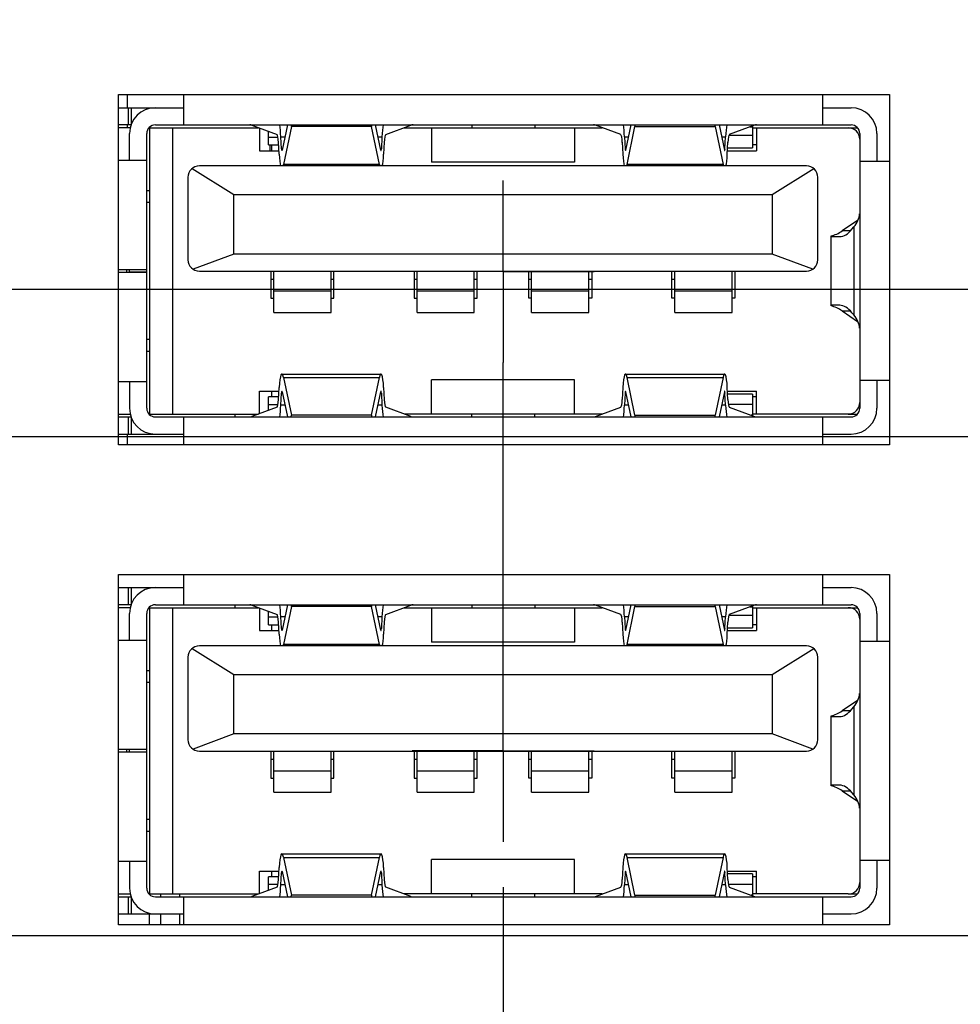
# Model space of a CAD drawing. Header units: inches. Extents: x 0 to 34, y 0 to 22.
# Tile 12 of 36: x 11.2 to 12.5, y 9.7 to 11. Entities that reach past the tile are written whole.
import ezdxf

# ---------------------------------------------------------------- set-up
doc = ezdxf.new("R2010")
doc.units = ezdxf.units.IN
doc.header["$LTSCALE"] = 1.87
doc.header["$MEASUREMENT"] = 0
doc.linetypes.add('CENTER', pattern=[0.6, 0.375, -0.075, 0.075, -0.075])
doc.layers.get('0').update_dxf_attribs({"linetype": 'CONTINUOUS'})
for name, color, linetype in [('02___PRT_ALL_AXES', 7, 'CONTINUOUS'), ('DEFAULT_1', 7, 'CENTER'), ('DIMENSIONS', 7, 'CONTINUOUS'), ('ECAD_696540_01_39_0_65MM_THERM_', 7, 'CONTINUOUS'), ('ECAD_697391_01_47_0MM_10_1MMX14', 7, 'CONTINUOUS'), ('ECAD_711836_01_24_R_2_0603_PKO_', 7, 'CONTINUOUS'), ('ECAD_714577_01_98__4_DLW5BTN102', 7, 'CONTINUOUS'), ('ECAD_716276_01_122_C7343_REV2', 7, 'CONTINUOUS'), ('ECAD_716521_01_60_C0805_REV2', 7, 'CONTINUOUS')]:
    doc.layers.add(name, color=color, linetype=linetype)
doc.styles.get("Standard").update_dxf_attribs({"font": 'txt', "width": 0.8})
doc.dimstyles.new('DIMSTYLE_1', dxfattribs={"dimtxt": 0.125, "dimasz": 0.18, "dimexe": 0.125, "dimexo": 0.0625, "dimgap": 0.03125, "dimtad": 0, "dimtih": 1, "dimtoh": 1, "dimlfac": 0.5, "dimzin": 4, "dimdsep": 46, "dimtxsty": 'STANDARD', "dimblk": '_FILLED', "dimblk1": '_FILLED', "dimblk2": '_FILLED', "dimcen": 0.09, "dimazin": 1, "dimtp": 0.001, "dimtm": 0.001, "dimtfac": 1, "dimtofl": 0, "dimtmove": 0, "dimatfit": 3, "dimldrblk": '_FILLED', "dimfxl": 1, "dimtolj": 1, "dimtzin": 4, "dimarcsym": 0})

# ---------------------------------------------------------------- blocks, each defined once
blk = doc.blocks.new('*D3')
at = {"layer": 'DIMENSIONS', "color": 2, "linetype": 'CONTINUOUS'}
blk.add_line((11.9096, 9.8216), (11.9096, 7.3852), dxfattribs=at)
at = {"layer": 'DIMENSIONS', "color": 2, "linetype": 'CONTINUOUS', "insert": (11.8471, 7.3227), "char_height": 0.125, "width": 1.125, "attachment_point": 3, "rotation": 90, "line_spacing_factor": 0.9}
blk.add_mtext('1.73{\\ftxt.shx;\\W1.000000;\\H0.125000; }[43.8]', dxfattribs=at)
blk = doc.blocks.new('_FILLED')
at = {"color": 0, "linetype": 'BYBLOCK'}
blk.add_solid([(0, 0), (-1, 0.1736), (-1, -0.1736)], dxfattribs=at)
blk = doc.blocks.new('*D5')
at = {"layer": 'DIMENSIONS', "color": 2, "linetype": 'CONTINUOUS'}
blk.add_line((13.2154, 9.9417), (13.2154, 7.3852), dxfattribs=at)
at = {"layer": 'DIMENSIONS', "color": 2, "linetype": 'CONTINUOUS', "insert": (13.1529, 7.3227), "char_height": 0.125, "width": 1.125, "attachment_point": 3, "rotation": 90, "line_spacing_factor": 0.9}
blk.add_mtext('2.38{\\ftxt.shx;\\W1.000000;\\H0.125000; }[60.4]', dxfattribs=at)
blk = doc.blocks.new('*D6')
at = {"layer": 'DIMENSIONS', "color": 2, "linetype": 'CONTINUOUS'}
for p, q in [((15.269, 10.4561), (15.269, 9.4822)), ((15.269, 9.4822), (15.4764, 9.368)), ((15.4764, 9.368), (15.4764, 7.3852))]:
    blk.add_line(p, q, dxfattribs=at)
at = {"layer": 'DIMENSIONS', "color": 2, "linetype": 'CONTINUOUS', "insert": (15.4139, 7.3227), "char_height": 0.125, "width": 1.125, "attachment_point": 3, "rotation": 90, "line_spacing_factor": 0.9}
blk.add_mtext('3.41{\\ftxt.shx;\\W1.000000;\\H0.125000; }[86.5]', dxfattribs=at)
blk = doc.blocks.new('*D11')
at = {"layer": 'DIMENSIONS', "color": 2, "linetype": 'CONTINUOUS'}
blk.add_line((17.8082, 10.0263), (17.8082, 7.3852), dxfattribs=at)
at = {"layer": 'DIMENSIONS', "color": 2, "linetype": 'CONTINUOUS', "insert": (17.7457, 7.3227), "char_height": 0.125, "width": 1.225, "attachment_point": 3, "rotation": 90, "line_spacing_factor": 0.9}
blk.add_mtext('4.68{\\ftxt.shx;\\W1.000000;\\H0.125000; }[118.7]', dxfattribs=at)
blk = doc.blocks.new('*D12')
at = {"layer": 'DIMENSIONS', "color": 2, "linetype": 'CONTINUOUS'}
blk.add_line((20.9743, 10.4883), (20.9743, 7.3852), dxfattribs=at)
at = {"layer": 'DIMENSIONS', "color": 2, "linetype": 'CONTINUOUS', "insert": (20.9118, 7.3227), "char_height": 0.125, "width": 1.025, "attachment_point": 3, "rotation": 90, "line_spacing_factor": 0.9}
blk.add_mtext('6.26{\\ftxt.shx;\\W1.000000;\\H0.125000; }[159]', dxfattribs=at)
blk = doc.blocks.new('*D18')
at = {"layer": 'DIMENSIONS', "color": 2, "linetype": 'CONTINUOUS'}
blk.add_line((10.5108, 10.0092), (7.6467, 10.0092), dxfattribs=at)
at = {"layer": 'DIMENSIONS', "color": 2, "linetype": 'CONTINUOUS', "insert": (7.5842, 10.0717), "char_height": 0.125, "width": 1.325, "attachment_point": 3, "line_spacing_factor": 0.9}
blk.add_mtext('2X .97{\\ftxt.shx;\\W1.000000;\\H0.125000; }[24.6]', dxfattribs=at)
blk = doc.blocks.new('*D19')
at = {"layer": 'DIMENSIONS', "color": 2, "linetype": 'CONTINUOUS'}
blk.add_line((12.7159, 10.4412), (7.6467, 10.4412), dxfattribs=at)
at = {"layer": 'DIMENSIONS', "color": 2, "linetype": 'CONTINUOUS', "insert": (7.5842, 10.5037), "char_height": 0.125, "width": 1.125, "attachment_point": 3, "line_spacing_factor": 0.9}
blk.add_mtext('1.18{\\ftxt.shx;\\W1.000000;\\H0.125000; }[30.1]', dxfattribs=at)
blk = doc.blocks.new('*D20')
at = {"layer": 'DIMENSIONS', "color": 2, "linetype": 'CONTINUOUS'}
blk.add_line((15.0813, 10.6438), (7.6467, 10.6438), dxfattribs=at)
at = {"layer": 'DIMENSIONS', "color": 2, "linetype": 'CONTINUOUS', "insert": (7.5842, 10.7063), "char_height": 0.125, "width": 1.125, "attachment_point": 3, "line_spacing_factor": 0.9}
blk.add_mtext('1.29{\\ftxt.shx;\\W1.000000;\\H0.125000; }[32.7]', dxfattribs=at)
blk = doc.blocks.new('*D21')
at = {"layer": 'DIMENSIONS', "color": 2, "linetype": 'CONTINUOUS'}
blk.add_line((12.9927, 11.268), (7.6467, 11.268), dxfattribs=at)
at = {"layer": 'DIMENSIONS', "color": 2, "linetype": 'CONTINUOUS', "insert": (7.5842, 11.3305), "char_height": 0.125, "width": 1.125, "attachment_point": 3, "line_spacing_factor": 0.9}
blk.add_mtext('1.60{\\ftxt.shx;\\W1.000000;\\H0.125000; }[40.6]', dxfattribs=at)
blk = doc.blocks.new('*D22')
at = {"layer": 'DIMENSIONS', "color": 2, "linetype": 'CONTINUOUS'}
blk.add_line((10.7339, 11.6212), (7.6467, 11.6212), dxfattribs=at)
at = {"layer": 'DIMENSIONS', "color": 2, "linetype": 'CONTINUOUS', "insert": (7.5842, 11.6837), "char_height": 0.125, "width": 1.425, "attachment_point": 3, "line_spacing_factor": 0.9}
blk.add_mtext('2X 1.77{\\ftxt.shx;\\W1.000000;\\H0.125000; }[45.1]', dxfattribs=at)
blk = doc.blocks.new('*D23')
at = {"layer": 'DIMENSIONS', "color": 2, "linetype": 'CONTINUOUS'}
blk.add_line((13.2409, 12.6112), (7.6467, 12.6112), dxfattribs=at)
at = {"layer": 'DIMENSIONS', "color": 2, "linetype": 'CONTINUOUS', "insert": (7.5842, 12.6737), "char_height": 0.125, "width": 1.125, "attachment_point": 3, "line_spacing_factor": 0.9}
blk.add_mtext('2.27{\\ftxt.shx;\\W1.000000;\\H0.125000; }[57.6]', dxfattribs=at)
blk = doc.blocks.new('*D24')
at = {"layer": 'DIMENSIONS', "color": 2, "linetype": 'CONTINUOUS'}
blk.add_line((13.2409, 13.7112), (7.6467, 13.7112), dxfattribs=at)
at = {"layer": 'DIMENSIONS', "color": 2, "linetype": 'CONTINUOUS', "insert": (7.5842, 13.7737), "char_height": 0.125, "width": 1.125, "attachment_point": 3, "line_spacing_factor": 0.9}
blk.add_mtext('2.82{\\ftxt.shx;\\W1.000000;\\H0.125000; }[71.6]', dxfattribs=at)
blk = doc.blocks.new('*D25')
at = {"layer": 'DIMENSIONS', "color": 2, "linetype": 'CONTINUOUS'}
for p, q in [((14.4115, 13.4448), (14.2211, 13.2743)), ((15.0556, 13.4448), (14.4115, 13.4448)), ((14.2211, 13.2743), (7.6467, 13.2743))]:
    blk.add_line(p, q, dxfattribs=at)
at = {"layer": 'DIMENSIONS', "color": 2, "linetype": 'CONTINUOUS', "insert": (7.5842, 13.3368), "char_height": 0.125, "width": 1.125, "attachment_point": 3, "line_spacing_factor": 0.9}
blk.add_mtext('2.69{\\ftxt.shx;\\W1.000000;\\H0.125000; }[68.2]', dxfattribs=at)
blk = doc.blocks.new('*D26')
at = {"layer": 'DIMENSIONS', "color": 2, "linetype": 'CONTINUOUS'}
for p, q in [((7.788, 12.8649), (7.6467, 12.8649)), ((7.9001, 12.7312), (7.788, 12.8649)), ((11.4974, 12.7312), (7.9001, 12.7312))]:
    blk.add_line(p, q, dxfattribs=at)
at = {"layer": 'DIMENSIONS', "color": 2, "linetype": 'CONTINUOUS', "insert": (7.5842, 12.9274), "char_height": 0.125, "width": 1.125, "attachment_point": 3, "line_spacing_factor": 0.9}
blk.add_mtext('2.33{\\ftxt.shx;\\W1.000000;\\H0.125000; }[59.2]', dxfattribs=at)
blk = doc.blocks.new('*D27')
at = {"layer": 'DIMENSIONS', "color": 2, "linetype": 'CONTINUOUS'}
blk.add_line((11.4719, 13.4632), (7.6467, 13.4632), dxfattribs=at)
at = {"layer": 'DIMENSIONS', "color": 2, "linetype": 'CONTINUOUS', "insert": (7.5842, 13.5257), "char_height": 0.125, "width": 1.125, "attachment_point": 3, "line_spacing_factor": 0.9}
blk.add_mtext('2.70{\\ftxt.shx;\\W1.000000;\\H0.125000; }[68.5]', dxfattribs=at)
blk = doc.blocks.new('*D29')
at = {"layer": 'DIMENSIONS', "color": 2, "linetype": 'CONTINUOUS'}
blk.add_line((11.6569, 14.1892), (7.6467, 14.1892), dxfattribs=at)
at = {"layer": 'DIMENSIONS', "color": 2, "linetype": 'CONTINUOUS', "insert": (7.5842, 14.2517), "char_height": 0.125, "width": 1.125, "attachment_point": 3, "line_spacing_factor": 0.9}
blk.add_mtext('3.06{\\ftxt.shx;\\W1.000000;\\H0.125000; }[77.7]', dxfattribs=at)
blk = doc.blocks.new('*D30')
at = {"layer": 'DIMENSIONS', "color": 2, "linetype": 'CONTINUOUS'}
blk.add_line((14.8409, 12.0978), (7.6467, 12.0978), dxfattribs=at)
at = {"layer": 'DIMENSIONS', "color": 2, "linetype": 'CONTINUOUS', "insert": (7.5842, 12.1603), "char_height": 0.125, "width": 1.125, "attachment_point": 3, "line_spacing_factor": 0.9}
blk.add_mtext('2.01{\\ftxt.shx;\\W1.000000;\\H0.125000; }[51.1]', dxfattribs=at)
blk = doc.blocks.new('*D31')
at = {"layer": 'DIMENSIONS', "color": 2, "linetype": 'CONTINUOUS'}
blk.add_line((19.9182, 10.0263), (19.9182, 7.3852), dxfattribs=at)
at = {"layer": 'DIMENSIONS', "color": 2, "linetype": 'CONTINUOUS', "insert": (19.8557, 7.3227), "char_height": 0.125, "width": 1.225, "attachment_point": 3, "rotation": 90, "line_spacing_factor": 0.9}
blk.add_mtext('5.73{\\ftxt.shx;\\W1.000000;\\H0.125000; }[145.5]', dxfattribs=at)
blk = doc.blocks.new('*D32')
at = {"layer": 'DIMENSIONS', "color": 2, "linetype": 'CONTINUOUS'}
blk.add_line((22.0282, 10.0263), (22.0282, 7.3852), dxfattribs=at)
at = {"layer": 'DIMENSIONS', "color": 2, "linetype": 'CONTINUOUS', "insert": (21.9657, 7.3227), "char_height": 0.125, "width": 1.225, "attachment_point": 3, "rotation": 90, "line_spacing_factor": 0.9}
blk.add_mtext('6.79{\\ftxt.shx;\\W1.000000;\\H0.125000; }[172.3]', dxfattribs=at)
blk = doc.blocks.new('*D33')
at = {"layer": 'DIMENSIONS', "color": 2, "linetype": 'CONTINUOUS'}
blk.add_line((24.1382, 10.0263), (24.1382, 7.3852), dxfattribs=at)
at = {"layer": 'DIMENSIONS', "color": 2, "linetype": 'CONTINUOUS', "insert": (24.0757, 7.3227), "char_height": 0.125, "width": 1.225, "attachment_point": 3, "rotation": 90, "line_spacing_factor": 0.9}
blk.add_mtext('7.84{\\ftxt.shx;\\W1.000000;\\H0.125000; }[199.1]', dxfattribs=at)
blk = doc.blocks.new('*D34')
at = {"layer": 'DIMENSIONS', "color": 2, "linetype": 'CONTINUOUS'}
blk.add_line((15.0286, 11.9101), (15.0286, 7.3852), dxfattribs=at)
at = {"layer": 'DIMENSIONS', "color": 2, "linetype": 'CONTINUOUS', "insert": (14.9661, 7.3227), "char_height": 0.125, "width": 1.125, "attachment_point": 3, "rotation": 90, "line_spacing_factor": 0.9}
blk.add_mtext('3.29{\\ftxt.shx;\\W1.000000;\\H0.125000; }[83.4]', dxfattribs=at)
blk = doc.blocks.new('*D42')
at = {"layer": 'DIMENSIONS', "color": 2, "linetype": 'CONTINUOUS'}
blk.add_line((14.5604, 9.7548), (7.6467, 9.7548), dxfattribs=at)
at = {"layer": 'DIMENSIONS', "color": 2, "linetype": 'CONTINUOUS', "insert": (7.5842, 9.8173), "char_height": 0.125, "width": 1.025, "attachment_point": 3, "line_spacing_factor": 0.9}
blk.add_mtext('.84{\\ftxt.shx;\\W1.000000;\\H0.125000; }[21.4]', dxfattribs=at)
blk = doc.blocks.new('*D43')
at = {"layer": 'DIMENSIONS', "color": 2, "linetype": 'CONTINUOUS'}
for p, q in [((7.9043, 11.5048), (7.7824, 11.444)), ((14.4717, 11.5048), (7.9043, 11.5048)), ((7.7824, 11.444), (7.6467, 11.444))]:
    blk.add_line(p, q, dxfattribs=at)
at = {"layer": 'DIMENSIONS', "color": 2, "linetype": 'CONTINUOUS', "insert": (7.5842, 11.5065), "char_height": 0.125, "width": 1.125, "attachment_point": 3, "line_spacing_factor": 0.9}
blk.add_mtext('1.72{\\ftxt.shx;\\W1.000000;\\H0.125000; }[43.6]', dxfattribs=at)

msp = doc.modelspace()

# ---------------------------------------------------------------- linework, layer by layer
at = {"color": 7, "linetype": 'CONTINUOUS'}
for p, q in [((11.4706, 10.87), (11.4706, 10.9118)), ((12.3486, 10.9118), (12.3486, 10.87)), ((11.3807, 10.8936), (11.4706, 10.8936)), ((11.3938, 10.8936), (11.3938, 10.87)), ((11.3983, 10.871), (11.3983, 10.8936)), ((12.3486, 10.8936), (12.3879, 10.8936)), ((11.398, 10.87), (11.3807, 10.87)), ((11.3967, 10.866), (11.3807, 10.866)), ((11.4224, 10.866), (11.5733, 10.866)), ((11.4234, 10.866), (11.4234, 10.4723)), ((11.4313, 10.87), (12.3879, 10.87)), ((11.4549, 10.866), (11.4549, 10.4723)), ((11.5641, 10.8694), (11.5987, 10.8566)), ((11.5746, 10.8655), (11.5746, 10.8345)), ((11.5868, 10.8424), (11.5868, 10.861)), ((11.6128, 10.87), (11.6055, 10.8352)), ((11.6183, 10.8676), (11.6074, 10.8156)), ((11.6183, 10.8676), (11.6181, 10.87)), ((11.7285, 10.8676), (11.6183, 10.8676)), ((11.7287, 10.87), (11.7285, 10.8676)), ((11.7394, 10.8156), (11.7285, 10.8676)), ((11.7412, 10.8352), (11.7339, 10.87)), ((11.748, 10.8566), (11.7827, 10.8694)), ((11.7735, 10.866), (12.0457, 10.866)), ((11.8108, 10.866), (11.8108, 10.8188)), ((11.8663, 10.87), (11.8663, 10.866)), ((11.9529, 10.87), (11.9529, 10.866)), ((12.0076, 10.866), (12.0076, 10.8188)), ((12.0712, 10.8566), (12.0365, 10.8694)), ((12.078, 10.8352), (12.0853, 10.87)), ((12.0798, 10.8156), (12.0907, 10.8676)), ((12.0905, 10.87), (12.0907, 10.8676)), ((12.0907, 10.8676), (12.2009, 10.8676)), ((12.2009, 10.8676), (12.2011, 10.87)), ((12.2009, 10.8676), (12.2118, 10.8156)), ((12.2064, 10.87), (12.2137, 10.8352)), ((12.2551, 10.8694), (12.2204, 10.8566)), ((12.249, 10.8672), (12.2521, 10.8672)), ((12.2521, 10.8683), (12.2521, 10.8385)), ((12.2521, 10.866), (12.3967, 10.866)), ((12.258, 10.866), (12.258, 10.8345)), ((11.3958, 10.8215), (11.3958, 10.8582)), ((11.4194, 10.4802), (11.4194, 10.8582)), ((11.6001, 10.8528), (11.5868, 10.8528)), ((11.6047, 10.8372), (11.6039, 10.8537)), ((11.6039, 10.8537), (11.6094, 10.8537)), ((11.7374, 10.8537), (11.7429, 10.8537)), ((11.7429, 10.8537), (11.7421, 10.8372)), ((12.0763, 10.8537), (12.0771, 10.8372)), ((12.0763, 10.8537), (12.0818, 10.8537)), ((12.2098, 10.8537), (12.2153, 10.8537)), ((12.2145, 10.8372), (12.2153, 10.8537)), ((12.2521, 10.8553), (12.2197, 10.8553)), ((12.3998, 10.8582), (12.3998, 10.4802)), ((12.4234, 10.8582), (12.4234, 10.82)), ((11.5746, 10.8345), (11.6013, 10.8345)), ((11.5868, 10.8424), (11.6009, 10.8424)), ((11.5911, 10.8424), (11.5911, 10.8345)), ((11.6015, 10.8295), (11.6007, 10.846)), ((11.6059, 10.8372), (11.6047, 10.8372)), ((11.7421, 10.8372), (11.7408, 10.8372)), ((11.746, 10.846), (11.7452, 10.8295)), ((12.0732, 10.846), (12.074, 10.8295)), ((12.0784, 10.8372), (12.0771, 10.8372)), ((12.2145, 10.8372), (12.2132, 10.8372)), ((12.2177, 10.8295), (12.2185, 10.846)), ((12.2179, 10.8345), (12.258, 10.8345)), ((12.2181, 10.8385), (12.2521, 10.8385)), ((12.258, 10.8424), (12.2521, 10.8424)), ((11.3807, 10.8215), (11.4194, 10.8215)), ((12.3998, 10.82), (12.4407, 10.82)), ((11.4819, 10.8101), (11.5391, 10.7743)), ((12.3265, 10.8137), (11.4919, 10.8137)), ((11.7394, 10.8156), (11.6074, 10.8156)), ((12.0076, 10.8188), (11.8108, 10.8188)), ((12.2118, 10.8156), (12.0798, 10.8156)), ((12.2793, 10.7743), (12.3365, 10.8101)), ((11.4761, 10.7979), (11.4761, 10.6845)), ((12.3423, 10.6845), (12.3423, 10.7979)), ((11.4234, 10.7794), (11.4194, 10.7794)), ((11.5391, 10.6924), (11.5391, 10.7743)), ((11.5391, 10.7743), (12.2793, 10.7743)), ((12.2793, 10.7743), (12.2793, 10.6924)), ((11.4194, 10.7637), (11.4234, 10.7637)), ((12.3966, 10.7385), (12.3758, 10.7242)), ((12.3868, 10.7242), (12.3758, 10.7242)), ((12.3891, 10.7266), (12.3916, 10.7296)), ((12.3916, 10.7296), (12.3916, 10.6087)), ((12.3604, 10.7166), (12.3604, 10.7173)), ((12.3604, 10.6219), (12.3604, 10.7165)), ((12.3615, 10.7164), (12.3723, 10.7164)), ((11.5391, 10.6924), (11.4832, 10.6714)), ((12.2793, 10.6924), (11.5391, 10.6924)), ((12.3352, 10.6714), (12.2793, 10.6924)), ((11.4194, 10.6708), (11.3807, 10.6708)), ((11.3919, 10.6676), (11.3919, 10.6708)), ((11.3958, 10.6676), (11.3958, 10.6708)), ((11.3807, 10.6676), (11.4194, 10.6676)), ((11.3958, 10.6678), (11.4194, 10.6678)), ((11.4919, 10.6688), (12.3265, 10.6688)), ((11.5903, 10.6688), (11.5903, 10.6318)), ((11.5942, 10.6572), (11.5903, 10.6572)), ((11.5942, 10.6122), (11.5942, 10.6688)), ((11.673, 10.6122), (11.673, 10.6688)), ((11.6769, 10.6572), (11.673, 10.6572)), ((11.6769, 10.6318), (11.6769, 10.6688)), ((11.7872, 10.6688), (11.7872, 10.6318)), ((11.7911, 10.6572), (11.7872, 10.6572)), ((11.7911, 10.6122), (11.7911, 10.6688)), ((11.8698, 10.6122), (11.8698, 10.6688)), ((11.8738, 10.6572), (11.8698, 10.6572)), ((11.8738, 10.6318), (11.8738, 10.6688)), ((11.9446, 10.6318), (11.9446, 10.6688)), ((11.9486, 10.6572), (11.9446, 10.6572)), ((11.9486, 10.6122), (11.9486, 10.6688)), ((12.0273, 10.6122), (12.0273, 10.6688)), ((12.0313, 10.6572), (12.0273, 10.6572)), ((12.0313, 10.6688), (12.0313, 10.6318)), ((12.1415, 10.6318), (12.1415, 10.6688)), ((12.1454, 10.6572), (12.1415, 10.6572)), ((12.1454, 10.6122), (12.1454, 10.6688)), ((12.2242, 10.6122), (12.2242, 10.6688)), ((12.2281, 10.6688), (12.2281, 10.6318)), ((11.5903, 10.6318), (11.5942, 10.6318)), ((11.673, 10.6411), (11.5942, 10.6411)), ((11.673, 10.6318), (11.6769, 10.6318)), ((11.7872, 10.6318), (11.7911, 10.6318)), ((11.8698, 10.6411), (11.7911, 10.6411)), ((11.8698, 10.6318), (11.8738, 10.6318)), ((11.9486, 10.6318), (11.9446, 10.6318)), ((12.0273, 10.6411), (11.9486, 10.6411)), ((12.0313, 10.6318), (12.0273, 10.6318)), ((12.1454, 10.6318), (12.1415, 10.6318)), ((12.2242, 10.6411), (12.1454, 10.6411)), ((12.2281, 10.6318), (12.2242, 10.6318)), ((12.3604, 10.6211), (12.3604, 10.6217)), ((12.3723, 10.6219), (12.3615, 10.6219)), ((11.5942, 10.6122), (11.673, 10.6122)), ((11.7911, 10.6122), (11.8698, 10.6122)), ((11.9486, 10.6122), (12.0273, 10.6122)), ((12.1454, 10.6122), (12.2242, 10.6122)), ((12.3758, 10.6141), (12.3966, 10.5998)), ((12.3758, 10.6141), (12.3868, 10.6141)), ((12.3916, 10.6087), (12.3891, 10.6117)), ((11.4234, 10.5747), (11.4194, 10.5747)), ((11.4194, 10.5589), (11.4234, 10.5589)), ((11.6052, 10.5274), (11.7415, 10.5274)), ((11.6074, 10.5227), (11.6183, 10.4708)), ((11.6074, 10.5227), (11.7394, 10.5227)), ((11.7285, 10.4708), (11.7394, 10.5227)), ((12.0777, 10.5274), (12.214, 10.5274)), ((12.0907, 10.4708), (12.0798, 10.5227)), ((12.0798, 10.5227), (12.2118, 10.5227)), ((12.2118, 10.5227), (12.2009, 10.4708)), ((11.4194, 10.5168), (11.3807, 10.5168)), ((11.3958, 10.5168), (11.3958, 10.4802)), ((11.6007, 10.4924), (11.6015, 10.5089)), ((11.7452, 10.5089), (11.746, 10.4924)), ((11.8108, 10.4723), (11.8108, 10.5196)), ((12.0076, 10.5196), (11.8108, 10.5196)), ((12.0076, 10.4723), (12.0076, 10.5196)), ((12.074, 10.5089), (12.0732, 10.4924)), ((12.2185, 10.4924), (12.2177, 10.5089)), ((12.4407, 10.5184), (12.3998, 10.5184)), ((12.4234, 10.5184), (12.4234, 10.4802)), ((11.5746, 10.4728), (11.5746, 10.5038)), ((11.5746, 10.5038), (11.6013, 10.5038)), ((11.5868, 10.4773), (11.5868, 10.4959)), ((11.6009, 10.4959), (11.5868, 10.4959)), ((11.5911, 10.5038), (11.5911, 10.4959)), ((11.6039, 10.4847), (11.6047, 10.5012)), ((11.6047, 10.5012), (11.6059, 10.5012)), ((11.6055, 10.5031), (11.6128, 10.4684)), ((11.7339, 10.4684), (11.7412, 10.5031)), ((11.7408, 10.5012), (11.7421, 10.5012)), ((11.7421, 10.5012), (11.7429, 10.4847)), ((12.0771, 10.5012), (12.0763, 10.4847)), ((12.0771, 10.5012), (12.0784, 10.5012)), ((12.0853, 10.4684), (12.078, 10.5031)), ((12.2137, 10.5031), (12.2064, 10.4684)), ((12.2132, 10.5012), (12.2145, 10.5012)), ((12.2153, 10.4847), (12.2145, 10.5012)), ((12.2179, 10.5038), (12.258, 10.5038)), ((12.2521, 10.4999), (12.2181, 10.4999)), ((12.2521, 10.4999), (12.2521, 10.47)), ((12.258, 10.4959), (12.2521, 10.4959)), ((12.258, 10.4723), (12.258, 10.5038)), ((11.5987, 10.4818), (11.5641, 10.4689)), ((11.5868, 10.4856), (11.6001, 10.4856)), ((11.6094, 10.4847), (11.6039, 10.4847)), ((11.7429, 10.4847), (11.7374, 10.4847)), ((11.7827, 10.4689), (11.748, 10.4818)), ((12.0365, 10.4689), (12.0712, 10.4818)), ((12.0818, 10.4847), (12.0763, 10.4847)), ((12.2153, 10.4847), (12.2098, 10.4847)), ((12.219, 10.486), (12.2521, 10.486)), ((12.2204, 10.4818), (12.2551, 10.4689)), ((11.3807, 10.4723), (11.3967, 10.4723)), ((11.3807, 10.4684), (11.398, 10.4684)), ((11.3938, 10.4684), (11.3938, 10.4448)), ((11.3983, 10.4448), (11.3983, 10.4673)), ((11.4224, 10.4723), (11.5733, 10.4723)), ((11.4313, 10.4684), (12.3879, 10.4684)), ((11.4706, 10.4298), (11.4706, 10.4684)), ((11.6181, 10.4684), (11.6183, 10.4708)), ((11.7285, 10.4708), (11.6183, 10.4708)), ((11.7285, 10.4708), (11.7287, 10.4684)), ((12.0457, 10.4723), (11.7735, 10.4723)), ((11.8663, 10.4684), (11.8663, 10.4723)), ((11.9529, 10.4684), (11.9529, 10.4723)), ((12.0907, 10.4708), (12.0905, 10.4684)), ((12.0907, 10.4708), (12.2009, 10.4708)), ((12.2011, 10.4684), (12.2009, 10.4708)), ((12.2521, 10.4707), (12.2503, 10.4707)), ((12.384, 10.4723), (12.2521, 10.4723)), ((12.3486, 10.4684), (12.3486, 10.4298)), ((12.384, 10.4723), (12.3967, 10.4723)), ((11.3807, 10.4448), (11.4706, 10.4448)), ((12.3486, 10.4448), (12.3879, 10.4448)), ((11.4706, 10.21), (11.4706, 10.2518)), ((12.3486, 10.2518), (12.3486, 10.21)), ((11.3807, 10.2336), (11.4706, 10.2336)), ((11.3938, 10.2336), (11.3938, 10.21)), ((11.3983, 10.211), (11.3983, 10.2336)), ((12.3486, 10.2336), (12.3879, 10.2336)), ((11.398, 10.21), (11.3807, 10.21)), ((11.4313, 10.21), (12.3879, 10.21)), ((11.6128, 10.21), (11.6055, 10.1752)), ((11.6183, 10.2076), (11.6181, 10.21)), ((11.7287, 10.21), (11.7285, 10.2076)), ((11.7412, 10.1752), (11.7339, 10.21)), ((11.8663, 10.21), (11.8663, 10.206)), ((11.9529, 10.21), (11.9529, 10.206)), ((12.078, 10.1752), (12.0853, 10.21)), ((12.0905, 10.21), (12.0907, 10.2076)), ((12.2009, 10.2076), (12.2011, 10.21)), ((12.2064, 10.21), (12.2137, 10.1752)), ((11.3967, 10.206), (11.3807, 10.206)), ((11.3958, 10.1615), (11.3958, 10.1982)), ((11.4194, 9.8202), (11.4194, 10.1982)), ((11.4224, 10.206), (11.5733, 10.206)), ((11.4234, 10.206), (11.4234, 9.8123)), ((11.4549, 10.206), (11.4549, 9.8123)), ((11.5641, 10.2094), (11.5987, 10.1966)), ((11.5746, 10.2055), (11.5746, 10.1745)), ((11.5868, 10.1824), (11.5868, 10.201)), ((11.6183, 10.2076), (11.6074, 10.1556)), ((11.7285, 10.2076), (11.6183, 10.2076)), ((11.7394, 10.1556), (11.7285, 10.2076)), ((11.748, 10.1966), (11.7827, 10.2094)), ((11.7735, 10.206), (12.0457, 10.206)), ((11.8108, 10.206), (11.8108, 10.1588)), ((12.0076, 10.206), (12.0076, 10.1588)), ((12.0712, 10.1966), (12.0365, 10.2094)), ((12.0798, 10.1556), (12.0907, 10.2076)), ((12.0907, 10.2076), (12.2009, 10.2076)), ((12.2009, 10.2076), (12.2118, 10.1556)), ((12.2551, 10.2094), (12.2204, 10.1966)), ((12.249, 10.2072), (12.2521, 10.2072)), ((12.2521, 10.2083), (12.2521, 10.1785)), ((12.2521, 10.206), (12.3967, 10.206)), ((12.258, 10.206), (12.258, 10.1745)), ((12.3998, 10.1982), (12.3998, 9.8202)), ((12.4234, 10.1982), (12.4234, 10.16)), ((11.6001, 10.1928), (11.5868, 10.1928)), ((11.6015, 10.1695), (11.6007, 10.186)), ((11.6047, 10.1772), (11.6039, 10.1937)), ((11.6039, 10.1937), (11.6094, 10.1937)), ((11.7374, 10.1937), (11.7429, 10.1937)), ((11.7429, 10.1937), (11.7421, 10.1772)), ((11.746, 10.186), (11.7452, 10.1695)), ((12.0732, 10.186), (12.074, 10.1695)), ((12.0763, 10.1937), (12.0771, 10.1772)), ((12.0763, 10.1937), (12.0818, 10.1937)), ((12.2098, 10.1937), (12.2153, 10.1937)), ((12.2145, 10.1772), (12.2153, 10.1937)), ((12.2177, 10.1695), (12.2185, 10.186)), ((12.2521, 10.1953), (12.2197, 10.1953)), ((11.5746, 10.1745), (11.6013, 10.1745)), ((11.5868, 10.1824), (11.6009, 10.1824)), ((11.5911, 10.1824), (11.5911, 10.1745)), ((11.6059, 10.1772), (11.6047, 10.1772)), ((11.7421, 10.1772), (11.7408, 10.1772)), ((12.0784, 10.1772), (12.0771, 10.1772)), ((12.2145, 10.1772), (12.2132, 10.1772)), ((12.2179, 10.1745), (12.258, 10.1745)), ((12.2181, 10.1785), (12.2521, 10.1785)), ((12.258, 10.1824), (12.2521, 10.1824)), ((11.3807, 10.1615), (11.4194, 10.1615)), ((11.7394, 10.1556), (11.6074, 10.1556)), ((12.0076, 10.1588), (11.8108, 10.1588)), ((12.2118, 10.1556), (12.0798, 10.1556)), ((12.3998, 10.16), (12.4407, 10.16)), ((11.4819, 10.1501), (11.5391, 10.1143)), ((12.3265, 10.1537), (11.4919, 10.1537)), ((12.2793, 10.1143), (12.3365, 10.1501)), ((11.4761, 10.1379), (11.4761, 10.0245)), ((12.3423, 10.0245), (12.3423, 10.1379)), ((11.4234, 10.1194), (11.4194, 10.1194)), ((11.4194, 10.1037), (11.4234, 10.1037)), ((11.5391, 10.0324), (11.5391, 10.1143)), ((11.5391, 10.1143), (12.2793, 10.1143)), ((12.2793, 10.1143), (12.2793, 10.0324)), ((12.3966, 10.0785), (12.3758, 10.0642)), ((12.3868, 10.0642), (12.3758, 10.0642)), ((12.3891, 10.0666), (12.3916, 10.0696)), ((12.3916, 10.0696), (12.3916, 9.9487)), ((12.3604, 10.0566), (12.3604, 10.0573)), ((12.3604, 9.9619), (12.3604, 10.0565)), ((12.3615, 10.0564), (12.3723, 10.0564)), ((11.5391, 10.0324), (11.4832, 10.0114)), ((12.2793, 10.0324), (11.5391, 10.0324)), ((12.3352, 10.0114), (12.2793, 10.0324)), ((11.4194, 10.0108), (11.3807, 10.0108)), ((11.3807, 10.0076), (11.4194, 10.0076)), ((11.3919, 10.0076), (11.3919, 10.0108)), ((11.3958, 10.0076), (11.3958, 10.0108)), ((11.3958, 10.0078), (11.4194, 10.0078)), ((11.4919, 10.0088), (12.3265, 10.0088)), ((11.5903, 10.0088), (11.5903, 9.9718)), ((11.5942, 9.9522), (11.5942, 10.0088)), ((11.673, 9.9522), (11.673, 10.0088)), ((11.6769, 9.9718), (11.6769, 10.0088)), ((11.7872, 10.0088), (11.7872, 9.9718)), ((11.7911, 9.9522), (11.7911, 10.0088)), ((11.8698, 9.9522), (11.8698, 10.0088)), ((11.8738, 9.9718), (11.8738, 10.0088)), ((11.9446, 9.9718), (11.9446, 10.0088)), ((11.9486, 9.9522), (11.9486, 10.0088)), ((12.0273, 9.9522), (12.0273, 10.0088)), ((12.0313, 10.0088), (12.0313, 9.9718)), ((12.1415, 9.9718), (12.1415, 10.0088)), ((12.1454, 9.9522), (12.1454, 10.0088)), ((12.2242, 9.9522), (12.2242, 10.0088)), ((12.2281, 10.0088), (12.2281, 9.9718)), ((11.5942, 9.9972), (11.5903, 9.9972)), ((11.6769, 9.9972), (11.673, 9.9972)), ((11.7911, 9.9972), (11.7872, 9.9972)), ((11.8738, 9.9972), (11.8698, 9.9972)), ((11.9486, 9.9972), (11.9446, 9.9972)), ((12.0313, 9.9972), (12.0273, 9.9972)), ((12.1454, 9.9972), (12.1415, 9.9972)), ((11.673, 9.9811), (11.5942, 9.9811)), ((11.8698, 9.9811), (11.7911, 9.9811)), ((12.0273, 9.9811), (11.9486, 9.9811)), ((12.2242, 9.9811), (12.1454, 9.9811)), ((11.5903, 9.9718), (11.5942, 9.9718)), ((11.673, 9.9718), (11.6769, 9.9718)), ((11.7872, 9.9718), (11.7911, 9.9718)), ((11.8698, 9.9718), (11.8738, 9.9718)), ((11.9486, 9.9718), (11.9446, 9.9718)), ((12.0313, 9.9718), (12.0273, 9.9718)), ((12.1454, 9.9718), (12.1415, 9.9718)), ((12.2281, 9.9718), (12.2242, 9.9718)), ((12.3604, 9.9611), (12.3604, 9.9617)), ((12.3723, 9.9619), (12.3615, 9.9619)), ((12.3758, 9.9541), (12.3966, 9.9398)), ((12.3758, 9.9541), (12.3868, 9.9541)), ((11.5942, 9.9522), (11.673, 9.9522)), ((11.7911, 9.9522), (11.8698, 9.9522)), ((11.9486, 9.9522), (12.0273, 9.9522)), ((12.1454, 9.9522), (12.2242, 9.9522)), ((12.3916, 9.9487), (12.3891, 9.9517)), ((11.4234, 9.9147), (11.4194, 9.9147)), ((11.4194, 9.8989), (11.4234, 9.8989)), ((11.6052, 9.8674), (11.7415, 9.8674)), ((11.6074, 9.8627), (11.6183, 9.8108)), ((11.6074, 9.8627), (11.7394, 9.8627)), ((11.7285, 9.8108), (11.7394, 9.8627)), ((11.8108, 9.8123), (11.8108, 9.8596)), ((12.0076, 9.8596), (11.8108, 9.8596)), ((12.0076, 9.8123), (12.0076, 9.8596)), ((12.0777, 9.8674), (12.214, 9.8674)), ((12.0907, 9.8108), (12.0798, 9.8627)), ((12.0798, 9.8627), (12.2118, 9.8627)), ((12.2118, 9.8627), (12.2009, 9.8108)), ((12.4407, 9.8584), (12.3998, 9.8584)), ((12.4234, 9.8584), (12.4234, 9.8202)), ((11.4194, 9.8568), (11.3807, 9.8568)), ((11.3958, 9.8568), (11.3958, 9.8202)), ((11.6007, 9.8324), (11.6015, 9.8489)), ((11.7452, 9.8489), (11.746, 9.8324)), ((12.074, 9.8489), (12.0732, 9.8324)), ((12.2185, 9.8324), (12.2177, 9.8489)), ((11.5746, 9.8128), (11.5746, 9.8438)), ((11.5746, 9.8438), (11.6013, 9.8438)), ((11.5868, 9.8173), (11.5868, 9.8359)), ((11.6009, 9.8359), (11.5868, 9.8359)), ((11.5911, 9.8438), (11.5911, 9.8359)), ((11.6039, 9.8247), (11.6047, 9.8412)), ((11.6047, 9.8412), (11.6059, 9.8412)), ((11.6055, 9.8431), (11.6128, 9.8084)), ((11.7339, 9.8084), (11.7412, 9.8431)), ((11.7408, 9.8412), (11.7421, 9.8412)), ((11.7421, 9.8412), (11.7429, 9.8247)), ((12.0771, 9.8412), (12.0763, 9.8247)), ((12.0771, 9.8412), (12.0784, 9.8412)), ((12.0853, 9.8084), (12.078, 9.8431)), ((12.2137, 9.8431), (12.2064, 9.8084)), ((12.2132, 9.8412), (12.2145, 9.8412)), ((12.2153, 9.8247), (12.2145, 9.8412)), ((12.2179, 9.8438), (12.258, 9.8438)), ((12.2521, 9.8399), (12.2181, 9.8399)), ((12.2521, 9.8399), (12.2521, 9.81)), ((12.258, 9.8359), (12.2521, 9.8359)), ((12.258, 9.8123), (12.258, 9.8438)), ((11.5987, 9.8218), (11.5641, 9.8089)), ((11.5868, 9.8256), (11.6001, 9.8256)), ((11.6094, 9.8247), (11.6039, 9.8247)), ((11.7429, 9.8247), (11.7374, 9.8247)), ((11.7827, 9.8089), (11.748, 9.8218)), ((12.0365, 9.8089), (12.0712, 9.8218)), ((12.0818, 9.8247), (12.0763, 9.8247)), ((12.2153, 9.8247), (12.2098, 9.8247)), ((12.219, 9.826), (12.2521, 9.826)), ((12.2204, 9.8218), (12.2551, 9.8089)), ((11.3807, 9.8123), (11.3967, 9.8123)), ((11.3807, 9.8084), (11.398, 9.8084)), ((11.3938, 9.8084), (11.3938, 9.7848)), ((11.3983, 9.7848), (11.3983, 9.8073)), ((11.4224, 9.8123), (11.5733, 9.8123)), ((11.4313, 9.8084), (12.3879, 9.8084)), ((11.4706, 9.7698), (11.4706, 9.8084)), ((11.6181, 9.8084), (11.6183, 9.8108)), ((11.7285, 9.8108), (11.6183, 9.8108)), ((11.7285, 9.8108), (11.7287, 9.8084)), ((12.0457, 9.8123), (11.7735, 9.8123)), ((11.8663, 9.8084), (11.8663, 9.8123)), ((11.9529, 9.8084), (11.9529, 9.8123)), ((12.0907, 9.8108), (12.0905, 9.8084)), ((12.0907, 9.8108), (12.2009, 9.8108)), ((12.2011, 9.8084), (12.2009, 9.8108)), ((12.2521, 9.8107), (12.2503, 9.8107)), ((12.384, 9.8123), (12.2521, 9.8123)), ((12.3486, 9.8084), (12.3486, 9.7698)), ((12.384, 9.8123), (12.3967, 9.8123)), ((11.3807, 9.7848), (11.4706, 9.7848)), ((12.3486, 9.7848), (12.3879, 9.7848))]:
    msp.add_line(p, q, dxfattribs=at)
for centre, radius, start, end in [((11.4313, 10.8582), 0.0354, 90, 180), ((12.3879, 10.8582), 0.0354, 0, 90), ((11.4313, 10.8582), 0.0118, 90, 180), ((12.384, 10.8503), 0.0157, 0, 90), ((12.3879, 10.8582), 0.0118, 0, 90), ((11.4919, 10.7979), 0.0157, 90, 180), ((12.3265, 10.7979), 0.0157, 0, 90), ((11.4919, 10.6845), 0.0157, 180, 270), ((12.3265, 10.6845), 0.0157, 270, 360), ((12.384, 10.4881), 0.0157, 270, 360), ((11.4313, 10.4802), 0.0354, 180, 270), ((11.4313, 10.4802), 0.0118, 180, 270), ((12.3879, 10.4802), 0.0354, 270, 360), ((12.3879, 10.4802), 0.0118, 270, 360), ((11.4313, 10.1982), 0.0354, 90, 180), ((12.3879, 10.1982), 0.0354, 0, 90), ((11.4313, 10.1982), 0.0118, 90, 180), ((12.3879, 10.1982), 0.0118, 0, 90), ((12.384, 10.1903), 0.0157, 0, 90), ((11.4919, 10.1379), 0.0157, 90, 180), ((12.3265, 10.1379), 0.0157, 0, 90), ((11.4919, 10.0245), 0.0157, 180, 270), ((12.3265, 10.0245), 0.0157, 270, 360), ((11.4313, 9.8202), 0.0354, 180, 270), ((11.4313, 9.8202), 0.0118, 180, 270), ((12.384, 9.8281), 0.0157, 270, 360), ((12.3879, 9.8202), 0.0354, 270, 360), ((12.3879, 9.8202), 0.0118, 270, 360)]:
    msp.add_arc(centre, radius, start, end, dxfattribs=at)
for centre, major_axis, ratio, start_param, end_param in [((11.5612, 10.4763), (0, 0.3937), 0.141378, -0.05236, 0), ((11.5986, 10.8408), (0, 0.0394), 0.141378, -1.239184, -0.733099), ((11.7481, 10.8408), (0, 0.0394), 0.141378, 0.733098, 1.239184), ((11.7856, 10.4763), (0, 0.3937), 0.141378, 0, 0.05236), ((12.0336, 10.4763), (0, 0.3937), 0.141378, -0.05236, 0), ((12.0711, 10.8408), (0, 0.0394), 0.141378, -1.239184, -0.733099), ((12.2206, 10.8408), (0, 0.0394), 0.141378, 0.733099, 1.239184), ((12.258, 10.4763), (0, 0.3937), 0.141378, 0, 0.05236), ((11.5986, 10.8408), (0, 0.0157), 0.141378, -1.239184, -0.05236), ((11.7481, 10.8408), (0, 0.0157), 0.141378, 0.05236, 1.239184), ((12.0711, 10.8408), (0, 0.0157), 0.141378, -1.239184, -0.05236), ((12.2206, 10.8408), (0, 0.0157), 0.141378, 0.05236, 1.239184), ((11.6052, 10.8385), (0, 0.00394), 0.141378, -4.380776, -2.548181), ((11.7415, 10.8385), (0, 0.00394), 0.141378, 2.548181, 4.380776), ((12.0777, 10.8385), (0, 0.00394), 0.141378, -4.380776, -2.548181), ((12.214, 10.8385), (0, 0.00394), 0.141378, 2.548181, 4.380776), ((11.6052, 10.8385), (0, 0.0276), 0.141378, -4.380776, -3.592619), ((11.7415, 10.8385), (0, 0.0276), 0.141378, -2.690566, -1.902409), ((12.0777, 10.8385), (0, 0.0276), 0.141378, -4.380776, -3.592619), ((12.214, 10.8385), (0, 0.0276), 0.141378, -2.690566, -1.902409), ((11.6052, 10.8385), (0, 0.0276), 0.141378, -2.690566, -2.548181), ((11.7415, 10.8385), (0, 0.0276), 0.141378, -3.735005, -3.592619), ((12.0777, 10.8385), (0, 0.0276), 0.141378, -2.690566, -2.548181), ((12.214, 10.8385), (0, 0.0276), 0.141378, -3.735005, -3.592619), ((11.9273, 10.7499), (0.4724, 0), 0.23206, -0.186487, -0.018516), ((12.321, 10.743), (0.0787, 0), 0.202398, -0.286051, -0.247527), ((12.3528, 11.1101), (0, 0.3937), 0.294118, -3.076101, -2.941893), ((12.3723, 11.1101), (0, 0.3937), 0.188679, -3.141593, -2.913569), ((12.3615, 11.1101), (0, 0.3937), 0.188679, -3.157038, -3.141593), ((12.3615, 10.2282), (0, 0.3937), 0.188679, 0, 0.015445), ((12.3528, 10.2282), (0, 0.3937), 0.294118, -0.1997, -0.065491), ((12.3723, 10.2282), (0, 0.3937), 0.188679, -0.228024, 0), ((11.9273, 10.5884), (0.4724, 0), 0.23206, 0.018516, 0.186487), ((12.321, 10.5953), (0.0787, 0), 0.202398, 0.247527, 0.286051), ((11.6052, 10.4999), (0, 0.0276), 0.141378, -0.593412, 1.239184), ((11.7415, 10.4999), (0, 0.0276), 0.141378, 5.044002, 6.876597), ((12.0777, 10.4999), (0, 0.0276), 0.141378, -0.593412, 1.239184), ((12.214, 10.4999), (0, 0.0276), 0.141378, 5.044002, 6.876597), ((11.6052, 10.4999), (0, 0.00394), 0.141378, 5.689773, 7.522369), ((11.7415, 10.4999), (0, 0.00394), 0.141378, -1.239184, 0.593412), ((12.0777, 10.4999), (0, 0.00394), 0.141378, 5.689773, 7.522369), ((12.214, 10.4999), (0, 0.00394), 0.141378, -1.239184, 0.593412), ((11.5986, 10.4975), (0, 0.0157), 0.141378, -3.089233, -1.902409), ((11.5986, 10.4975), (0, 0.0394), 0.141378, -2.408494, -1.902409), ((11.7481, 10.4975), (0, 0.0394), 0.141378, -4.380776, -3.874691), ((11.7481, 10.4975), (0, 0.0157), 0.141378, -4.380776, -3.193953), ((12.0711, 10.4975), (0, 0.0157), 0.141378, -3.089233, -1.902409), ((12.0711, 10.4975), (0, 0.0394), 0.141378, -2.408493, -1.902409), ((12.2206, 10.4975), (0, 0.0394), 0.141378, -4.380776, -3.874692), ((12.2206, 10.4975), (0, 0.0157), 0.141378, -4.380776, -3.193953), ((11.5612, 10.8621), (0, 0.3937), 0.141378, -3.141593, -3.089233), ((11.7856, 10.8621), (0, 0.3937), 0.141378, -3.193953, -3.141593), ((12.0336, 10.8621), (0, 0.3937), 0.141378, -3.141593, -3.089233), ((12.258, 10.8621), (0, 0.3937), 0.141378, -3.193953, -3.141593), ((11.5612, 9.8163), (0, 0.3937), 0.141378, -0.05236, 0), ((11.5986, 10.1808), (0, 0.0394), 0.141378, -1.239184, -0.733099), ((11.7481, 10.1808), (0, 0.0394), 0.141378, 0.733098, 1.239184), ((11.7856, 9.8163), (0, 0.3937), 0.141378, 0, 0.05236), ((12.0336, 9.8163), (0, 0.3937), 0.141378, -0.05236, 0), ((12.0711, 10.1808), (0, 0.0394), 0.141378, -1.239184, -0.733099), ((12.2206, 10.1808), (0, 0.0394), 0.141378, 0.733099, 1.239184), ((12.258, 9.8163), (0, 0.3937), 0.141378, 0, 0.05236), ((11.5986, 10.1808), (0, 0.0157), 0.141378, -1.239184, -0.05236), ((11.7481, 10.1808), (0, 0.0157), 0.141378, 0.05236, 1.239184), ((12.0711, 10.1808), (0, 0.0157), 0.141378, -1.239184, -0.05236), ((12.2206, 10.1808), (0, 0.0157), 0.141378, 0.05236, 1.239184), ((11.6052, 10.1785), (0, 0.0276), 0.141378, -4.380776, -3.592619), ((11.6052, 10.1785), (0, 0.00394), 0.141378, -4.380776, -2.548181), ((11.7415, 10.1785), (0, 0.00394), 0.141378, 2.548181, 4.380776), ((11.7415, 10.1785), (0, 0.0276), 0.141378, -2.690566, -1.902409), ((12.0777, 10.1785), (0, 0.0276), 0.141378, -4.380776, -3.592619), ((12.0777, 10.1785), (0, 0.00394), 0.141378, -4.380776, -2.548181), ((12.214, 10.1785), (0, 0.00394), 0.141378, 2.548181, 4.380776), ((12.214, 10.1785), (0, 0.0276), 0.141378, -2.690566, -1.902409), ((11.6052, 10.1785), (0, 0.0276), 0.141378, -2.690566, -2.548181), ((11.7415, 10.1785), (0, 0.0276), 0.141378, -3.735005, -3.592619), ((12.0777, 10.1785), (0, 0.0276), 0.141378, -2.690566, -2.548181), ((12.214, 10.1785), (0, 0.0276), 0.141378, -3.735005, -3.592619), ((11.9273, 10.0899), (0.4724, 0), 0.23206, -0.186487, -0.018516), ((12.321, 10.083), (0.0787, 0), 0.202398, -0.286051, -0.247527), ((12.3528, 10.4501), (0, 0.3937), 0.294118, -3.076101, -2.941893), ((12.3723, 10.4501), (0, 0.3937), 0.188679, -3.141593, -2.913569), ((12.3615, 10.4501), (0, 0.3937), 0.188679, -3.157038, -3.141593), ((12.3615, 9.5682), (0, 0.3937), 0.188679, 0, 0.015445), ((12.3528, 9.5682), (0, 0.3937), 0.294118, -0.1997, -0.065491), ((12.3723, 9.5682), (0, 0.3937), 0.188679, -0.228024, 0), ((11.9273, 9.9284), (0.4724, 0), 0.23206, 0.018516, 0.186487), ((12.321, 9.9353), (0.0787, 0), 0.202398, 0.247527, 0.286051), ((11.6052, 9.8399), (0, 0.0276), 0.141378, -0.593412, 1.239184), ((11.7415, 9.8399), (0, 0.0276), 0.141378, 5.044002, 6.876597), ((12.0777, 9.8399), (0, 0.0276), 0.141378, -0.593412, 1.239184), ((12.214, 9.8399), (0, 0.0276), 0.141378, 5.044002, 6.876597), ((11.5986, 9.8375), (0, 0.0157), 0.141378, -3.089233, -1.902409), ((11.6052, 9.8399), (0, 0.00394), 0.141378, 5.689773, 7.522369), ((11.7415, 9.8399), (0, 0.00394), 0.141378, -1.239184, 0.593412), ((11.7481, 9.8375), (0, 0.0157), 0.141378, -4.380776, -3.193953), ((12.0711, 9.8375), (0, 0.0157), 0.141378, -3.089233, -1.902409), ((12.0777, 9.8399), (0, 0.00394), 0.141378, 5.689773, 7.522369), ((12.214, 9.8399), (0, 0.00394), 0.141378, -1.239184, 0.593412), ((12.2206, 9.8375), (0, 0.0157), 0.141378, -4.380776, -3.193953), ((11.5986, 9.8375), (0, 0.0394), 0.141378, -2.408494, -1.902409), ((11.7481, 9.8375), (0, 0.0394), 0.141378, -4.380776, -3.874691), ((12.0711, 9.8375), (0, 0.0394), 0.141378, -2.408493, -1.902409), ((12.2206, 9.8375), (0, 0.0394), 0.141378, -4.380776, -3.874692), ((11.5612, 10.2021), (0, 0.3937), 0.141378, -3.141593, -3.089233), ((11.7856, 10.2021), (0, 0.3937), 0.141378, -3.193953, -3.141593), ((12.0336, 10.2021), (0, 0.3937), 0.141378, -3.141593, -3.089233), ((12.258, 10.2021), (0, 0.3937), 0.141378, -3.193953, -3.141593)]:
    msp.add_ellipse(centre, major_axis=major_axis, ratio=ratio, start_param=start_param, end_param=end_param, dxfattribs=at)
at = {"layer": '02___PRT_ALL_AXES', "color": 3, "linetype": 'CONTINUOUS'}
for p, q in [((11.3807, 10.4298), (11.3807, 10.9118)), ((11.3807, 10.9118), (12.4407, 10.9118)), ((12.4407, 10.9118), (12.4407, 10.4298)), ((12.4407, 10.4298), (11.3807, 10.4298)), ((11.3807, 9.7698), (11.3807, 10.2518)), ((11.3807, 10.2518), (12.4407, 10.2518)), ((12.4407, 10.2518), (12.4407, 9.7698)), ((12.4407, 9.7698), (11.3807, 9.7698))]:
    msp.add_line(p, q, dxfattribs=at)
at = {"layer": 'DEFAULT_1', "color": 7, "linetype": 'CENTER'}
for p, q in [((11.9096, 10.6684), (11.9096, 10.7934)), ((11.9096, 10.6684), (11.7845, 10.6684)), ((11.9096, 10.6684), (11.9096, 10.5433)), ((11.9096, 10.6684), (12.0346, 10.6684)), ((11.9096, 10.0092), (11.9096, 10.5433)), ((11.9096, 10.0092), (11.7845, 10.0092)), ((11.9096, 10.0092), (11.9096, 9.8841)), ((11.9096, 10.0092), (12.0346, 10.0092))]:
    msp.add_line(p, q, dxfattribs=at)
at = {"layer": 'ECAD_696540_01_39_0_65MM_THERM_', "color": 7, "linetype": 'CONTINUOUS'}
msp.add_line((11.4226, 9.7848), (11.4226, 9.7698), dxfattribs=at)
at = {"layer": 'ECAD_697391_01_47_0MM_10_1MMX14', "color": 7, "linetype": 'CONTINUOUS'}
for p, q in [((11.4386, 9.8123), (11.4386, 9.8084)), ((11.4386, 9.7848), (11.4386, 9.7698))]:
    msp.add_line(p, q, dxfattribs=at)
at = {"layer": 'ECAD_711836_01_24_R_2_0603_PKO_', "color": 7, "linetype": 'CONTINUOUS'}
for p, q in [((11.3926, 10.9118), (11.3926, 10.8936)), ((11.3926, 10.87), (11.3926, 10.866)), ((11.3926, 10.4448), (11.3926, 10.4298))]:
    msp.add_line(p, q, dxfattribs=at)
at = {"layer": 'ECAD_714577_01_98__4_DLW5BTN102', "color": 7, "linetype": 'CONTINUOUS'}
for p, q in [((11.5406, 10.4723), (11.5406, 10.4684)), ((11.5406, 10.21), (11.5406, 10.206))]:
    msp.add_line(p, q, dxfattribs=at)
at = {"layer": 'ECAD_716276_01_122_C7343_REV2', "color": 7, "linetype": 'CONTINUOUS'}
msp.add_line((11.5886, 10.8424), (11.5886, 10.8345), dxfattribs=at)
at = {"layer": 'ECAD_716521_01_60_C0805_REV2', "color": 7, "linetype": 'CONTINUOUS'}
for p, q in [((11.4646, 9.8123), (11.4646, 9.8084)), ((11.4646, 9.7848), (11.4646, 9.7698))]:
    msp.add_line(p, q, dxfattribs=at)

# ---------------------------------------------------------------- dimensions: what is measured, and where the dimension line sits
at = {"layer": 'DIMENSIONS', "color": 2, "linetype": 'CONTINUOUS'}
for feature_location, offset, dtype, origin, picture, middle in [((11.6569, 14.1892), (-4.0103, 0), 0, (11.7194, 8.0728), '*D29', (7.0217, 14.1892)), ((13.2409, 13.7112), (-5.5942, 0), 0, (13.3034, 8.0728), '*D24', (7.0217, 13.7112)), ((11.4719, 13.4632), (-3.8252, 0), 0, (11.5344, 8.0728), '*D27', (7.0217, 13.4632)), ((15.0556, 13.4448), (-7.409, -0.1705), 0, (15.1181, 8.0728), '*D25', (7.0217, 13.2743)), ((11.4974, 12.7312), (-3.8507, 0.1337), 0, (11.5344, 8.0728), '*D26', (7.0217, 12.8649)), ((13.2409, 12.6112), (-5.5942, 0), 0, (13.3034, 8.0728), '*D23', (7.0217, 12.6112)), ((14.8409, 12.0978), (-7.1942, 0), 0, (14.9034, 8.0728), '*D30', (7.0217, 12.0978)), ((15.0286, 11.9101), (0, -4.5249), 1, (8.4582, 11.9726), '*D34', (15.0286, 6.7602)), ((14.4717, 11.5048), (-6.825, -0.0608), 0, (14.5342, 8.0728), '*D43', (7.0217, 11.444)), ((12.9927, 11.268), (-5.346, 0), 0, (13.0552, 8.0728), '*D21', (7.0217, 11.268)), ((15.0813, 10.6438), (-7.4346, 0), 0, (15.1438, 8.0728), '*D20', (7.0217, 10.6438)), ((20.9743, 10.4883), (0, -3.1031), 1, (8.4582, 10.5508), '*D12', (20.9743, 6.8102)), ((12.7159, 10.4412), (-5.0692, 0), 0, (12.7784, 8.0728), '*D19', (7.0217, 10.4412)), ((15.269, 10.4561), (0.2074, -3.0709), 1, (8.4582, 10.5186), '*D6', (15.4764, 6.7602)), ((17.80824, 10.02628), (0, -2.64108), 1, (8.4582, 10.08878), '*D11', (17.80824, 6.7102)), ((19.9182, 10.0263), (0, -2.6411), 1, (8.4582, 10.0888), '*D31', (19.9182, 6.7102)), ((22.02824, 10.02628), (0, -2.64108), 1, (8.4582, 10.08878), '*D32', (22.02824, 6.7102)), ((24.1382, 10.0263), (0, -2.6411), 1, (8.4582, 10.0888), '*D33', (24.1382, 6.7102)), ((13.2154, 9.9417), (0, -2.5565), 1, (8.4582, 10.0042), '*D5', (13.2154, 6.7602)), ((11.9096, 9.8216), (0, -2.4364), 1, (8.4582, 9.8841), '*D3', (11.9096, 6.7602)), ((14.5604, 9.7548), (-6.9138, 0), 0, (14.6229, 8.0728), '*D42', (7.0717, 9.7548))]:
    dim = msp.add_ordinate_dim(feature_location=feature_location, offset=offset, dtype=dtype, origin=origin, dimstyle='DIMSTYLE_1', dxfattribs=at)
    dim.commit()
    dim.dimension.update_dxf_attribs({"geometry": picture, "text_midpoint": middle})
for feature_location, offset, origin, picture, middle in [((10.7339, 11.6212), (-3.0872, 0), (11.6676, 8.0728), '*D22', (6.8717, 11.6212)), ((10.5108, 10.0092), (-2.8641, 0), (11.7845, 8.0728), '*D18', (6.9217, 10.0092))]:
    dim = msp.add_ordinate_dim(feature_location=feature_location, offset=offset, dtype=0, origin=origin, text='2X <>', dimstyle='DIMSTYLE_1', dxfattribs=at)
    dim.commit()
    dim.dimension.update_dxf_attribs({"geometry": picture, "text_midpoint": middle})

doc.saveas('drawing.dxf')
